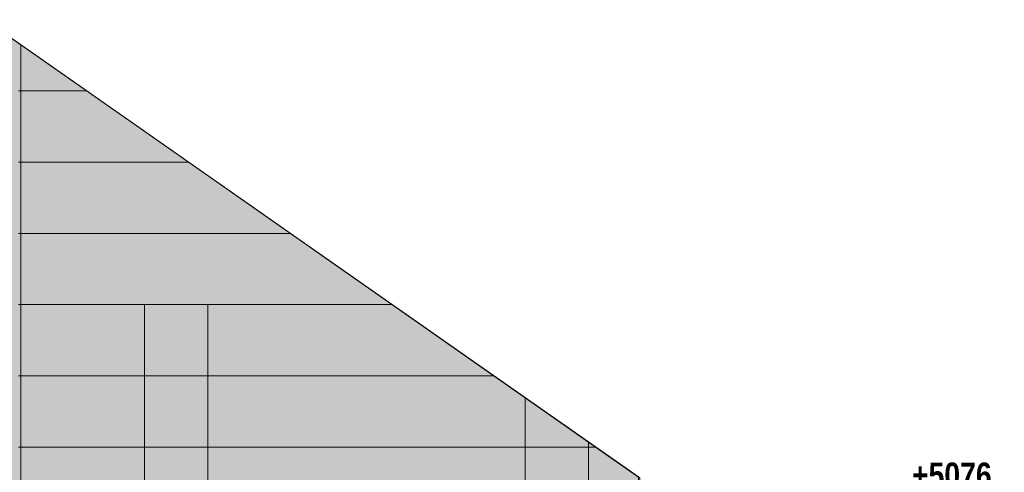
# Model space of a CAD drawing. Header units: millimetres. Extents: x -2175 to 13748, y -4805 to 8231.
# Tile 16 of 16: x 5559 to 11869, y 5325 to 8230. Entities that reach past the tile are written whole.
import ezdxf

# ---------------------------------------------------------------- set-up
doc = ezdxf.new("R2010")
doc.units = ezdxf.units.MM
for name, color, linetype in [('FILL-EPS', 7, 'Continuous'), ('LINE-C_2E8C94', 7, 'Continuous'), ('LINE-C_337880', 7, 'Continuous'), ('TEXT-STEEL', 7, 'Continuous')]:
    doc.layers.add(name, color=color, linetype=linetype)
doc.styles.add('OpenSansCondensed-Bold', font='OpenSansCondensed-Bold.ttf')

msp = doc.modelspace()

# ---------------------------------------------------------------- hatches: boundary and pattern name
at = {"layer": 'FILL-EPS', "true_color": 0xccffff}
h = msp.add_hatch(color=7, dxfattribs=at)
h.dxf.hatch_style = 1
h.paths.add_polyline_path([(355.9, 2743.2), (355.9, 5288.2), (4556.6, 8229.6), (5333.4, 8229.6), (9534.1, 5288.2), (9534.1, 2743.2)])
h.paths.add_polyline_path([(5269.5, 3632.6), (5970, 3632.6), (5970, 4699.9), (5269.5, 4699.9)], flags=0)
h = msp.add_hatch(color=7, dxfattribs=at)
h.dxf.hatch_style = 1
h.paths.add_polyline_path([(355.9, 2743.2), (355.9, 5029.2), (365.8, 5029.2), (365.8, 5295.2), (4556.6, 8229.6), (5333.4, 8229.6), (5388.4, 8191.1), (5428.5, 8163), (5429.3, 8162.5), (9487.8, 5320.7), (9524.2, 5295.2), (9524.2, 5029.2), (9534.1, 5029.2), (9534.1, 2743.2)])
h.paths.add_polyline_path([(5244.5, 3632.6), (5995, 3632.6), (5995, 4724.9), (5993.4, 4724.8), (5993.4, 4724.9), (5244.5, 4724.9)], flags=0)
h = msp.add_hatch(color=7, dxfattribs=at)
h.dxf.hatch_style = 1
h.paths.add_polyline_path([(355.9, 2743.2), (355.9, 5029.2), (355.9, 5288.2), (365.8, 5295.2), (4460.5, 8162.3), (4460.7, 8162.5), (4460.7, 8162.5), (4462, 8163.4), (4462, 8163.4), (4556.6, 8229.6), (5333.4, 8229.6), (9524.2, 5295.2), (9534.1, 5288.2), (9534.1, 2743.2)])
h.paths.add_polyline_path([(4907.5, 3632.6), (5658, 3632.6), (5658, 4724.9), (4907.5, 4724.9)], flags=0)
h = msp.add_hatch(color=7, dxfattribs=at)
h.dxf.hatch_style = 1
h.paths.add_polyline_path([(355.9, 2743.2), (355.9, 5288.2), (4556.6, 8229.6), (5333.4, 8229.6), (9534.1, 5288.2), (9534.1, 2743.2)])
h.paths.add_polyline_path([(4932.5, 3632.6), (5633, 3632.6), (5633, 4699.9), (4932.5, 4699.9)], flags=0)

# ---------------------------------------------------------------- linework, layer by layer
at = {"layer": 'LINE-C_2E8C94', "lineweight": 5}
for points in [[(355.9, 2743.2), (355.9, 5288.2), (4556.6, 8229.6), (5333.4, 8229.6), (5333.4, 8229.6), (5333.4, 8229.6), (9534.1, 5288.2), (9534.1, 5288.2), (9534.1, 2743.2), (9534.1, 2743.2)], [(355.9, 2743.2), (355.9, 5029.2), (365.8, 5029.2), (365.8, 5295.2), (4556.6, 8229.6), (4556.6, 8229.6), (4556.6, 8229.6), (5333.4, 8229.6), (5333.4, 8229.6), (5388.4, 8191.1), (5428.5, 8163), (5429.3, 8162.5), (9487.8, 5320.7), (9524.2, 5295.2), (9524.2, 5029.2), (9534.1, 5029.2), (9534.1, 2743.2), (9534.1, 2743.2)], [(355.9, 2743.2), (355.9, 5029.2), (355.9, 5029.2), (355.9, 5288.2), (365.8, 5295.2), (365.8, 5295.2), (4460.5, 8162.3), (4460.7, 8162.5), (4460.7, 8162.5), (4462, 8163.4), (4462, 8163.4), (4556.6, 8229.6), (5333.4, 8229.6), (5333.4, 8229.6), (5333.4, 8229.6), (5333.4, 8229.6), (9524.2, 5295.2), (9524.2, 5295.2), (9524.2, 5295.2), (9534.1, 5288.2), (9534.1, 5288.2), (9534.1, 2743.2), (9534.1, 2743.2)], [(355.9, 2743.2), (355.9, 5288.2), (4556.6, 8229.6), (4556.6, 8229.6), (4556.6, 8229.6), (4556.6, 8229.6), (4556.6, 8229.6), (5333.4, 8229.6), (5333.4, 8229.6), (5333.4, 8229.6), (5333.4, 8229.6), (9534.1, 5288.2), (9534.1, 5288.2), (9534.1, 5288.2), (9534.1, 2743.2), (9534.1, 2743.2), (9534.1, 2743.2), (355.9, 2743.2)]]:
    msp.add_lwpolyline(points, close=True, dxfattribs=at)
at = {"layer": 'LINE-C_337880', "lineweight": 5}
for p, q in [((5567.4, 7772.4), (5567.4, 8064.6)), ((5567.4, 7772.4), (5567.4, 8064.6)), ((5551.4, 7772.4), (5984.6, 7772.4)), ((5551.4, 7772.4), (5984.6, 7772.4)), ((5567.4, 7315.2), (5567.4, 7772.4)), ((5567.4, 7772.4), (5984.6, 7772.4)), ((5567.4, 7315.2), (5567.4, 7772.4)), ((5567.4, 7772.4), (5984.6, 7772.4)), ((5551.3, 7315.2), (6637.5, 7315.2)), ((5551.3, 7315.2), (6637.5, 7315.2)), ((5567.3, 6858), (5567.3, 7315.2)), ((5567.3, 6858), (5567.3, 7315.2)), ((5567.4, 7315.2), (6637.5, 7315.2)), ((5567.4, 7315.2), (6637.5, 7315.2)), ((5551.4, 6858), (7290.5, 6858)), ((5551.4, 6858), (7290.5, 6858)), ((5567.3, 6400.8), (5567.3, 6858)), ((5567.3, 6858), (7290.5, 6858)), ((5567.3, 6400.8), (5567.3, 6858)), ((5567.3, 6858), (7290.5, 6858)), ((5551.4, 6400.8), (6765.8, 6400.8)), ((5551.4, 6400.8), (6765.8, 6400.8)), ((5567.4, 5943.6), (5567.4, 6400.8)), ((5567.4, 6400.8), (6359.4, 6400.8)), ((5567.4, 5943.6), (5567.4, 6400.8)), ((5567.4, 6400.8), (6359.4, 6400.8)), ((6359.4, 5943.6), (6359.4, 6400.8)), ((6359.4, 6400.8), (7943.4, 6400.8)), ((6359.4, 5943.6), (6359.4, 6400.8)), ((6359.4, 6400.8), (7943.4, 6400.8)), ((6765.8, 5943.6), (6765.8, 6400.8)), ((6765.8, 6400.8), (7943.4, 6400.8)), ((6765.8, 5943.6), (6765.8, 6400.8)), ((6765.8, 6400.8), (7943.4, 6400.8)), ((5551.4, 5943.6), (6359.4, 5943.6)), ((5551.4, 5943.6), (6359.4, 5943.6)), ((5567.4, 5486.4), (5567.4, 5943.6)), ((5567.4, 5943.6), (6359.4, 5943.6)), ((5567.4, 5486.4), (5567.4, 5943.6)), ((5567.4, 5943.6), (6359.4, 5943.6)), ((6359.4, 5943.6), (6765.8, 5943.6)), ((6359.4, 5943.6), (6765.8, 5943.6)), ((6359.4, 5486.4), (6359.4, 5943.6)), ((6359.4, 5943.6), (6765.8, 5943.6)), ((6359.4, 5486.4), (6359.4, 5943.6)), ((6359.4, 5943.6), (6765.8, 5943.6)), ((6765.8, 5486.4), (6765.8, 5943.6)), ((6765.8, 5943.6), (8596.4, 5943.6)), ((6765.8, 5486.4), (6765.8, 5943.6)), ((6765.8, 5943.6), (8596.4, 5943.6)), ((6765.8, 5943.6), (8596.4, 5943.6)), ((6765.8, 5943.6), (8596.4, 5943.6)), ((8797.8, 5486.4), (8797.8, 5802.6)), ((8797.8, 5486.4), (8797.8, 5802.6)), ((9204.2, 5486.4), (9204.2, 5518)), ((9204.2, 5486.4), (9204.2, 5518)), ((5551.4, 5486.4), (6359.4, 5486.4)), ((5551.4, 5486.4), (6359.4, 5486.4)), ((5567.4, 5029.2), (5567.4, 5486.4)), ((5567.4, 5486.4), (6359.4, 5486.4)), ((5567.4, 5029.2), (5567.4, 5486.4)), ((5567.4, 5486.4), (6359.4, 5486.4)), ((6359.4, 5029.2), (6359.4, 5486.4)), ((6359.4, 5486.4), (6765.8, 5486.4)), ((6359.4, 5029.2), (6359.4, 5486.4)), ((6359.4, 5486.4), (6765.8, 5486.4)), ((6359.4, 5486.4), (6765.8, 5486.4)), ((6359.4, 5486.4), (6765.8, 5486.4)), ((6765.8, 5486.4), (8797.8, 5486.4)), ((6765.8, 5486.4), (8797.8, 5486.4)), ((6765.8, 5029.2), (6765.8, 5486.4)), ((6765.8, 5486.4), (8797.8, 5486.4)), ((6765.8, 5029.2), (6765.8, 5486.4)), ((6765.8, 5486.4), (8797.8, 5486.4)), ((8797.8, 5029.2), (8797.8, 5486.4)), ((8797.8, 5486.4), (9204.2, 5486.4)), ((8797.8, 5029.2), (8797.8, 5486.4)), ((8797.8, 5486.4), (9204.2, 5486.4)), ((8797.8, 5486.4), (9204.2, 5486.4)), ((8797.8, 5486.4), (9204.2, 5486.4)), ((9204.2, 5486.4), (9249.3, 5486.4)), ((9204.2, 5486.4), (9249.3, 5486.4)), ((9204.2, 5029.2), (9204.2, 5486.4)), ((9204.2, 5486.4), (9249.3, 5486.4)), ((9204.2, 5029.2), (9204.2, 5486.4)), ((9204.2, 5486.4), (9249.3, 5486.4))]:
    msp.add_line(p, q, dxfattribs=at)

# ---------------------------------------------------------------- texts
at = {"layer": 'TEXT-STEEL', "style": 'OpenSansCondensed-Bold'}
msp.add_text('+5076', height=158.75, dxfattribs=at).set_placement((11277.5, 5229))

doc.saveas('drawing.dxf')
